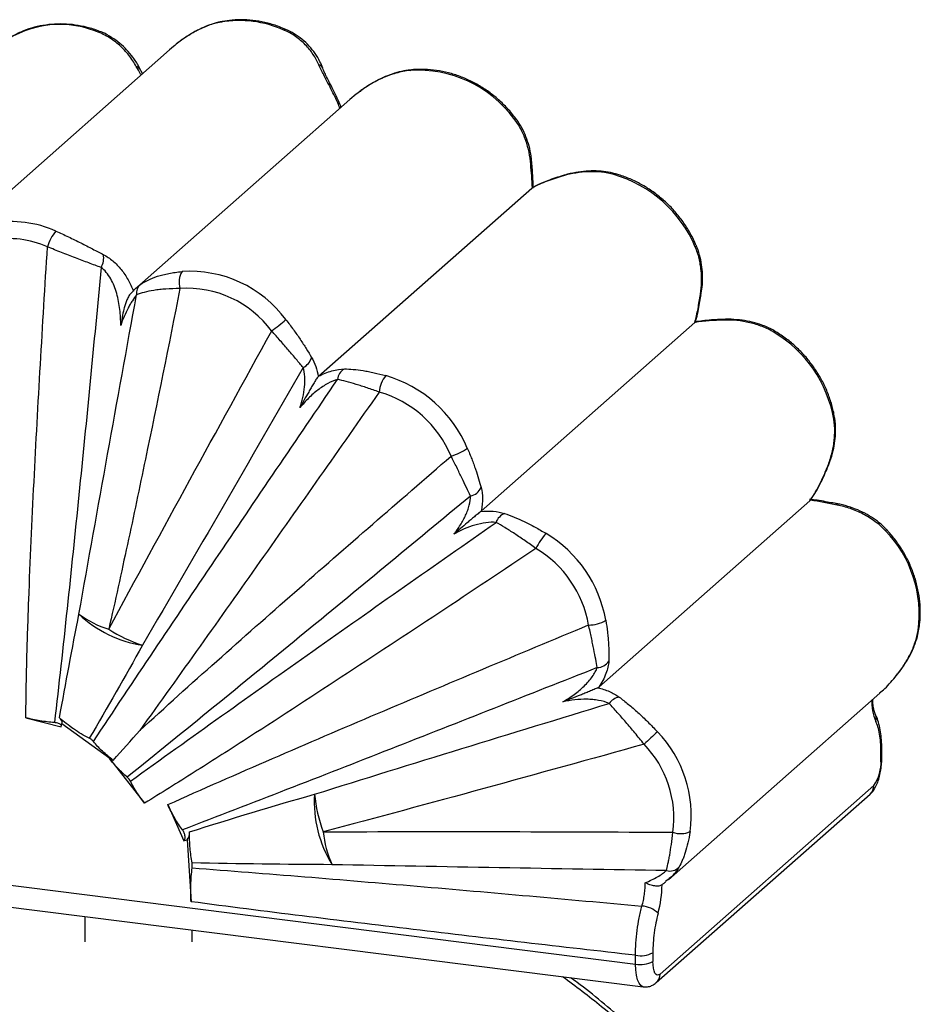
# Paper-space layout '_Dimétrica' of a CAD drawing. Header units: millimetres. Extents: x -215 to 17, y -160 to 98.
# Tile 3 of 3: x -117 to 17, y -48 to 98. Entities that reach past the tile are written whole.
import ezdxf

# ---------------------------------------------------------------- set-up
doc = ezdxf.new("R2010")
doc.units = ezdxf.units.MM

psp = doc.layouts.new('_Dimétrica')

# ---------------------------------------------------------------- linework, layer by layer
at = {"color": 7, "linetype": 'Continuous', "lineweight": 25}
for p, q in [((-94.3, 93.88), (-126.07, 65.87)), ((-93.73, 94.37), (-94.3, 93.88)), ((-67.47, 86.48), (-99.19, 58.51)), ((-66.53, 87.26), (-67.46, 86.48)), ((-72.14, 45.28), (-40.37, 73.3)), ((-47.93, 25.21), (-16.12, 53.27)), ((-30.42, -0.98), (0.99, 26.72)), ((1.05, 26.82), (1.44, 27.38)), ((13.88, 0.76), (13.98, 0.87)), ((13.9, 0.78), (13.89, 0.75)), ((-20.07, -29.66), (11.41, -1.9)), ((-115.7, -5.55), (-110.45, -6.89)), ((-110.45, -6.89), (-110.37, -6.42)), ((-110.37, -6.42), (-103.19, -11.54)), ((-103.27, -11.61), (-103.19, -11.54)), ((-103.27, -11.61), (-98.03, -18.27)), ((11.57, -11.88), (11.57, -10.58)), ((11.7, -11.64), (11.7, -10.35)), ((-21.31, -43.7), (10.51, -15.64)), ((-21.86, -44.97), (9.96, -16.91)), ((-94.57, -18.48), (-92.21, -23.86)), ((-208.29, -19.1), (-24.95, -42.2)), ((-205.33, -22.73), (-23.8, -45.6)), ((-91.71, -23.72), (-91.11, -32.93)), ((-20.1, -29.62), (-20.47, -29.93)), ((-106.94, -35.13), (-106.94, -38.92)), ((-90.94, -38.92), (-90.94, -37.14)), ((-24.95, -42.2), (-24.95, -40.9)), ((-22.37, -40.52), (-22.37, -41.81))]:
    psp.add_line(p, q, dxfattribs=at)
at = {"color": 8, "linetype": 'Continuous', "lineweight": 25, "flags": 128}
for points in [[(-105.43, 96.7), (-105.3, 96.79), (-105.19, 96.8), (-105.17, 96.8)], [(-86.66, 98), (-86.51, 98.08), (-86.47, 98.09)], [(-58.51, 90.8), (-58.37, 90.88), (-58.3, 90.9)], [(-35.69, 75.12), (-35.72, 75.15), (-35.73, 75.16)], [(-16.05, 64.51), (-15.94, 64.62), (-15.9, 64.7), (-15.91, 64.73)], [(-11.81, 53.64), (-11.84, 53.71), (-11.87, 53.74), (-11.89, 53.75)], [(3.48, 31.47), (3.51, 31.41), (3.5, 31.37)], [(17.1, 7.44), (17.2, 7.57), (17.23, 7.65)], [(11.57, -10.58), (11.67, -10.46), (11.7, -10.35)], [(11.57, -11.88), (11.67, -11.75), (11.7, -11.64)], [(-23.8, -45.6), (-23.86, -45.59), (-24.16, -45.42), (-24.43, -45.07), (-24.65, -44.55), (-24.81, -43.88), (-24.91, -43.09), (-24.95, -42.2)]]:
    psp.add_lwpolyline(points, dxfattribs=at)
at = {"color": 7, "linetype": 'Continuous', "lineweight": 25, "flags": 128}
for points in [[(-77.28, 96.82), (-77.15, 96.91), (-77.05, 96.92), (-77.03, 96.92)], [(-4.33, 51.81), (-4.2, 51.9), (-4.12, 51.93), (-4.09, 51.92)], [(-110.37, -6.42), (-110.31, -6.35), (-110.29, -6.25), (-110.31, -6.13), (-110.36, -6), (-110.44, -5.86), (-110.56, -5.72), (-110.7, -5.58)], [(-92.21, -23.86), (-92.1, -23.83), (-91.71, -23.72)], [(-21.31, -43.7), (-21.52, -43.83), (-21.71, -43.85), (-21.9, -43.75), (-22.06, -43.54), (-22.19, -43.22), (-22.29, -42.82), (-22.35, -42.34), (-22.37, -41.81)]]:
    psp.add_lwpolyline(points, dxfattribs=at)
at = {"color": 7, "linetype": 'Continuous', "lineweight": 25}
for centre, radius, start, end in [((-83.9, 82.09), 16.14, 65.7974, 99.8525), ((-57.32, 73.09), 17.75, 36.4593, 93.8428), ((-33.44, 57.2), 18.86, 22.8086, 73.8457), ((-117.84, 52.16), 16.14, 65.7974, 99.8525), ((-106.41, 62.8), 6.31, 139.6748, 164.0961), ((-118.32, 51.54), 14.24, 65.7974, 99.8525), ((-106.9, 62.91), 2.79, 329.3517, 9.8742), ((-89.82, 59.27), 3.08, 148.7644, 197.3269), ((-91.29, 43.1), 17.81, 36.5623, 93.7399), ((-97.49, 57.63), 1.74, 130.4211, 187.3638), ((-91.73, 42.69), 15.69, 36.5229, 93.7792), ((-102.85, 84.38), 40.12, 306.2711, 310.136), ((-14.05, 35.62), 18.89, 9.9867, 59.0126), ((-75.55, 48.82), 2.5, 296.6704, 342.7522), ((-67.35, 44.62), 1.98, 118.4907, 174.804), ((-58.29, 42.42), 4.85, 142.2967, 173.9508), ((-67.38, 27.26), 18.86, 22.8086, 73.8457), ((-67.74, 26.94), 16.65, 22.8086, 73.8457), ((4.42, 39.12), 0.259, 299.9518, 3.9934), ((-54.85, 41.45), 8.42, 286.9146, 305.2684), ((-49.97, 29.66), 2.25, 281.6889, 334.8188), ((-43.65, 22.81), 2.19, 111.1268, 160.8558), ((-0.59, 9.88), 17.86, 352.1491, 44.0544), ((-31.74, 15.84), 8.89, 137.2206, 154.6146), ((-47.99, 5.69), 18.89, 9.9867, 59.0126), ((-48.35, 5.37), 16.66, 9.9867, 59.0126), ((-98.33, 22.94), 16.13, 234.0216, 251.7799), ((-95.69, 22.61), 17.56, 226.4142, 261.3117), ((-31.96, 13.25), 5, 270.1456, 300.8666), ((-91.74, 25.73), 21.52, 237.3074, 252.1426), ((-30.66, 3.97), 2.04, 270.2948, 327.838), ((-26.94, -4.86), 2.42, 100.4839, 143.7673), ((17.99, -3.1), 7.78, 178.2109, 202.5265), ((36.68, -72.48), 87.25, 131.995, 133.7724), ((-34.53, -20.06), 17.86, 352.1491, 44.0544), ((-35.01, -20.44), 15.76, 352.1491, 44.0544), ((5.68, -12.25), 5.91, 324.9309, 3.5931), ((-55.18, -18.13), 17.59, 176.0694, 211.8581), ((-50.29, -14.75), 22.55, 185.5288, 200.1635), ((-92.79, -22.72), 1.47, 317.3008, 7.3153), ((-55.97, -20.94), 15.56, 185.8626, 204.5989), ((-18.23, -19.53), 3.27, 249.1262, 295.0743), ((-19.85, -26.47), 1.9, 253.9379, 317.2837), ((-38.77, -30.11), 17.76, 345.1643, 359.0845), ((-24.21, -37.26), 3.69, 44.9277, 86.6735), ((-24.21, -37.03), 3.94, 259.2261, 297.8883), ((-24.21, -38.33), 3.94, 259.2261, 297.8883)]:
    psp.add_arc(centre, radius, start, end, dxfattribs=at)
at = {"color": 8, "linetype": 'Continuous', "lineweight": 25}
for centre, radius, start, end in [((-110.64, 83.06), 14.6, 69.0699, 130.1729), ((-99.35, 90.65), 0.738, 29.9572, 83.2968), ((-72.33, 90.78), 0.898, 22.5687, 75.3376), ((-43.33, 84.08), 0.526, 302.5722, 328.6666), ((-40.62, 76.58), 0.278, 13.5093, 76.6697), ((-27.98, 75.16), 0.263, 79.3021, 142.3222), ((-15.36, 57.34), 0.163, 4.7033, 67.8302), ((4.77, 26.09), 0.27, 5.8994, 68.2351), ((13.02, 21.54), 1.08, 123.1857, 135.713), ((9.33, -5.62), 1.54, 342.5612, 25.9236), ((8.84, -15.67), 1.67, 312.158, 0.9777), ((-22.96, -43.74), 1.65, 311.8903, 1.2131)]:
    psp.add_arc(centre, radius, start, end, dxfattribs=at)
at = {"color": 7, "linetype": 'Continuous', "lineweight": 25}
for points, knots in [([(-77.03, 96.92), (-77.34, 97.05), (-78.22, 97.41), (-79.7, 97.87), (-81.47, 98.22), (-83.25, 98.37), (-84.92, 98.33), (-85.98, 98.17), (-86.47, 98.09)], [0, 0, 0, 0, 0.102235, 0.287594, 0.472915, 0.65797, 0.842675, 1, 1, 1, 1]), ([(-105.17, 96.8), (-105.49, 96.9), (-106.39, 97.19), (-107.89, 97.53), (-109.67, 97.73), (-111.43, 97.73), (-113.17, 97.53), (-114.85, 97.14), (-116.45, 96.55), (-117.96, 95.78), (-119.16, 95), (-119.8, 94.43), (-120.02, 94.22)], [0, 0, 0, 0, 0.061182, 0.171901, 0.282569, 0.393041, 0.503268, 0.613215, 0.722866, 0.832232, 0.941353, 1, 1, 1, 1]), ([(-98.73, 91.01), (-98.78, 91.14), (-99.06, 91.75), (-99.71, 92.72), (-100.66, 93.87), (-101.71, 94.88), (-102.91, 95.74), (-104.08, 96.4), (-104.87, 96.67), (-105.18, 96.78)], [0, 0, 0, 0, 0.048232, 0.238362, 0.403817, 0.561246, 0.731234, 0.894708, 1, 1, 1, 1]), ([(-86.48, 98.07), (-86.66, 98.04), (-87.27, 97.95), (-88.31, 97.61), (-89.6, 97.09), (-90.87, 96.42), (-92.12, 95.61), (-93.08, 94.91), (-93.59, 94.48), (-93.73, 94.36)], [0, 0, 0, 0, 0.072359, 0.236373, 0.403279, 0.576369, 0.75282, 0.934111, 1, 1, 1, 1]), ([(-86.66, 98), (-86.97, 97.94), (-87.28, 97.87), (-87.9, 97.7), (-88.22, 97.6), (-89.14, 97.26), (-89.75, 96.98), (-90.66, 96.51), (-90.95, 96.34), (-91.54, 95.98), (-91.82, 95.8), (-92.67, 95.22), (-93.21, 94.8), (-93.73, 94.37)], [0, 0, 0, 0, 0.125, 0.125, 0.25, 0.25, 0.5, 0.5, 0.625, 0.625, 0.75, 0.75, 1, 1, 1, 1]), ([(-72.1, 91.65), (-72.33, 92.18), (-72.61, 92.7), (-73.28, 93.7), (-73.67, 94.18), (-74.54, 95.07), (-75.03, 95.49), (-76.09, 96.23), (-76.66, 96.55), (-77.28, 96.82)], [0, 0, 0, 0, 0.25, 0.25, 0.5, 0.5, 0.75, 0.75, 1, 1, 1, 1]), ([(-71.52, 91.13), (-71.65, 91.46), (-71.94, 92.21), (-72.62, 93.33), (-73.51, 94.45), (-74.55, 95.44), (-75.72, 96.25), (-76.56, 96.74), (-77.02, 96.91), (-77.03, 96.92)], [0, 0, 0, 0, 0.136357, 0.315457, 0.491829, 0.665098, 0.831354, 0.995345, 1, 1, 1, 1]), ([(-99.26, 91.38), (-99.58, 91.97), (-99.96, 92.53), (-100.79, 93.59), (-101.26, 94.09), (-102.03, 94.78), (-102.31, 95), (-102.87, 95.42), (-103.17, 95.61), (-104.08, 96.15), (-104.73, 96.46), (-105.43, 96.7)], [0, 0, 0, 0, 0.25, 0.25, 0.5, 0.5, 0.625, 0.625, 0.75, 0.75, 1, 1, 1, 1]), ([(-98.34, 90.33), (-98.45, 90.53), (-98.59, 90.77), (-98.69, 90.98), (-98.7, 91.01)], [0, 0, 0, 0, 0.8262982, 1, 1, 1, 1]), ([(-68.92, 85.11), (-69.15, 85.69), (-69.4, 86.25), (-69.95, 87.39), (-70.23, 87.95), (-70.66, 88.78), (-70.8, 89.05), (-71.09, 89.59), (-71.23, 89.86), (-71.64, 90.66), (-71.89, 91.16), (-72.1, 91.65)], [0, 0, 0, 0, 0.25, 0.25, 0.5, 0.5, 0.625, 0.625, 0.75, 0.75, 1, 1, 1, 1]), ([(-68.76, 85.24), (-68.81, 85.39), (-69.04, 85.99), (-69.5, 86.98), (-70.07, 88.15), (-70.59, 89.16), (-71.02, 90.02), (-71.33, 90.68), (-71.45, 91.01), (-71.5, 91.13)], [0, 0, 0, 0, 0.07356, 0.287069, 0.477659, 0.646109, 0.793054, 0.923003, 1, 1, 1, 1]), ([(-58.3, 90.88), (-58.47, 90.87), (-59.07, 90.83), (-60.15, 90.59), (-61.52, 90.17), (-62.92, 89.58), (-64.31, 88.82), (-65.43, 88.11), (-66.05, 87.62), (-66.24, 87.47)], [0, 0, 0, 0, 0.059514, 0.218001, 0.382435, 0.554604, 0.732502, 0.920132, 1, 1, 1, 1]), ([(-42.88, 83.81), (-43.1, 84.08), (-43.7, 84.83), (-44.8, 85.99), (-46.22, 87.22), (-47.75, 88.29), (-49.37, 89.2), (-51.06, 89.93), (-52.8, 90.48), (-54.57, 90.83), (-56.31, 90.99), (-57.56, 90.96), (-58.2, 90.91), (-58.3, 90.9)], [0, 0, 0, 0, 0.056876, 0.160432, 0.264053, 0.36769, 0.471323, 0.574926, 0.678468, 0.781907, 0.885199, 0.982464, 1, 1, 1, 1]), ([(-58.51, 90.8), (-58.86, 90.77), (-59.22, 90.72), (-59.92, 90.58), (-60.27, 90.5), (-60.97, 90.3), (-61.32, 90.18), (-62.01, 89.93), (-62.36, 89.78), (-63.39, 89.32), (-64.04, 88.96), (-65.32, 88.17), (-65.94, 87.73), (-66.53, 87.26)], [0, 0, 0, 0, 0.125, 0.125, 0.25, 0.25, 0.375, 0.375, 0.5, 0.5, 0.75, 0.75, 1, 1, 1, 1]), ([(-40.55, 76.85), (-40.6, 77.45), (-40.68, 78.05), (-40.93, 79.23), (-41.09, 79.82), (-41.4, 80.69), (-41.52, 80.98), (-41.77, 81.54), (-41.9, 81.82), (-42.34, 82.63), (-42.67, 83.15), (-43.05, 83.64)], [0, 0, 0, 0, 0.25, 0.25, 0.5, 0.5, 0.625, 0.625, 0.75, 0.75, 1, 1, 1, 1]), ([(-40.37, 76.64), (-40.39, 76.98), (-40.43, 77.82), (-40.68, 79.15), (-41.1, 80.58), (-41.69, 81.95), (-42.29, 83.03), (-42.76, 83.61), (-42.9, 83.79)], [0, 0, 0, 0, 0.133201, 0.334325, 0.526629, 0.712204, 0.911106, 1, 1, 1, 1]), ([(-40.31, 73.34), (-40.33, 73.93), (-40.37, 74.52), (-40.45, 75.68), (-40.5, 76.27), (-40.55, 76.85)], [0, 0, 0, 0, 0.5, 0.5, 1, 1, 1, 1]), ([(-40.18, 73.27), (-40.18, 73.4), (-40.18, 73.95), (-40.24, 74.9), (-40.3, 75.9), (-40.33, 76.45), (-40.34, 76.64)], [0, 0, 0, 0, 0.117632, 0.496647, 0.830802, 1, 1, 1, 1]), ([(-35.69, 75.12), (-36.53, 74.88), (-37.34, 74.62), (-38.52, 74.17), (-38.91, 74.01), (-39.65, 73.67), (-40.02, 73.49), (-40.37, 73.3)], [0, 0, 0, 0, 0.5, 0.5, 0.75, 0.75, 1, 1, 1, 1]), ([(-35.73, 75.16), (-35.92, 75.1), (-36.49, 74.93), (-37.5, 74.6), (-38.75, 74.11), (-39.71, 73.69), (-40.2, 73.39), (-40.29, 73.34)], [0, 0, 0, 0, 0.116256, 0.358005, 0.631009, 0.933017, 1, 1, 1, 1]), ([(-27.93, 75.41), (-27.96, 75.42), (-28.42, 75.57), (-29.38, 75.73), (-30.82, 75.87), (-32.33, 75.83), (-33.89, 75.62), (-35.03, 75.38), (-35.64, 75.18), (-35.73, 75.15)], [0, 0, 0, 0, 0.01107, 0.188431, 0.371635, 0.560377, 0.757785, 0.965397, 1, 1, 1, 1]), ([(-28.19, 75.32), (-28.79, 75.48), (-29.4, 75.6), (-30.65, 75.73), (-31.29, 75.75), (-33.2, 75.68), (-34.45, 75.47), (-35.69, 75.12)], [0, 0, 0, 0, 0.25, 0.25, 0.5, 0.5, 1, 1, 1, 1]), ([(-15.91, 64.73), (-16.05, 65.04), (-16.43, 65.92), (-17.21, 67.3), (-18.27, 68.85), (-19.49, 70.28), (-20.84, 71.58), (-22.31, 72.75), (-23.88, 73.75), (-25.53, 74.59), (-26.89, 75.11), (-27.7, 75.35), (-27.93, 75.41)], [0, 0, 0, 0, 0.061518, 0.173219, 0.285004, 0.396859, 0.508764, 0.620699, 0.732642, 0.84457, 0.956452, 1, 1, 1, 1]), ([(-111.22, 66.88), (-110.91, 66.75), (-110.6, 66.61), (-109.98, 66.33), (-109.67, 66.18), (-108.74, 65.74), (-108.13, 65.44), (-107.23, 64.99), (-106.93, 64.83), (-106.34, 64.53), (-106.06, 64.38), (-105.21, 63.94), (-104.67, 63.65), (-104.15, 63.38)], [0, 0, 0, 0, 0.125, 0.125, 0.25, 0.25, 0.5, 0.5, 0.625, 0.625, 0.75, 0.75, 1, 1, 1, 1]), ([(-115.7, -5.55), (-115.68, -2.62), (-115.62, 0.32), (-115.47, 6.18), (-115.37, 9.1), (-115.05, 17.88), (-114.78, 23.72), (-114.19, 35.39), (-113.87, 41.22), (-113.2, 52.88), (-112.85, 58.7), (-112.48, 64.53)], [0, 0, 0, 0, 0.125, 0.125, 0.25, 0.25, 0.5, 0.5, 0.75, 0.75, 1, 1, 1, 1]), ([(-104.5, 61.48), (-105.09, 61.69), (-105.71, 61.91), (-106.66, 62.27), (-106.99, 62.4), (-107.65, 62.65), (-107.99, 62.79), (-109.02, 63.18), (-109.7, 63.45), (-110.75, 63.86), (-111.1, 63.99), (-111.79, 64.26), (-112.14, 64.4), (-112.48, 64.53)], [0, 0, 0, 0, 0.25, 0.25, 0.375, 0.375, 0.5, 0.5, 0.75, 0.75, 0.875, 0.875, 1, 1, 1, 1]), ([(-15.3, 57.49), (-15.21, 58.08), (-15.15, 58.67), (-15.11, 59.86), (-15.13, 60.45), (-15.22, 61.35), (-15.26, 61.65), (-15.36, 62.24), (-15.42, 62.53), (-15.63, 63.4), (-15.81, 63.96), (-16.05, 64.51)], [0, 0, 0, 0, 0.25, 0.25, 0.5, 0.5, 0.625, 0.625, 0.75, 0.75, 1, 1, 1, 1]), ([(-15.22, 57.36), (-15.15, 57.75), (-15, 58.65), (-14.96, 60.05), (-15.04, 61.53), (-15.31, 62.98), (-15.61, 64.05), (-15.87, 64.61), (-15.92, 64.72)], [0, 0, 0, 0, 0.161482, 0.36527, 0.559913, 0.749125, 0.951813, 1, 1, 1, 1]), ([(-104.15, 63.38), (-103.67, 63.14), (-103.2, 62.82), (-102.53, 62.26), (-102.31, 62.05), (-101.9, 61.63), (-101.7, 61.4), (-101.13, 60.7), (-100.79, 60.19), (-100.18, 59.11), (-99.91, 58.55), (-99.69, 57.97)], [0, 0, 0, 0, 0.25, 0.25, 0.375, 0.375, 0.5, 0.5, 0.75, 0.75, 1, 1, 1, 1]), ([(-104.5, 61.48), (-105.57, 50.2), (-106.66, 38.92), (-108.38, 21.98), (-108.96, 16.33), (-110.17, 5.03), (-110.79, -0.62), (-111.44, -6.27)], [0, 0, 0, 0, 0.5, 0.5, 0.75, 0.75, 1, 1, 1, 1]), ([(-101.58, 52.83), (-101.58, 53.63), (-101.62, 54.43), (-101.8, 56.04), (-101.95, 56.83), (-102.28, 57.98), (-102.41, 58.37), (-102.71, 59.1), (-102.88, 59.46), (-103.27, 60.14), (-103.49, 60.46), (-103.97, 61.03), (-104.22, 61.28), (-104.5, 61.48)], [0, 0, 0, 0, 0.25, 0.25, 0.5, 0.5, 0.625, 0.625, 0.75, 0.75, 0.875, 0.875, 1, 1, 1, 1]), ([(-98.62, 58.96), (-98.3, 59.19), (-97.93, 59.41), (-97.09, 59.81), (-96.62, 60), (-95.85, 60.25), (-95.57, 60.33), (-95.01, 60.47), (-94.71, 60.53), (-93.8, 60.71), (-93.15, 60.8), (-92.45, 60.87)], [0, 0, 0, 0, 0.25, 0.25, 0.5, 0.5, 0.625, 0.625, 0.75, 0.75, 1, 1, 1, 1]), ([(-100.08, 57.61), (-99.82, 57.9), (-99.57, 58.16), (-99.08, 58.61), (-98.84, 58.81), (-98.62, 58.96)], [0, 0, 0, 0, 0.5, 0.5, 1, 1, 1, 1]), ([(-107.8, 9.89), (-106.39, 17.83), (-104.96, 25.76), (-102.1, 41.6), (-100.66, 49.51), (-99.22, 57.41)], [0, 0, 0, 0, 0.5, 0.5, 1, 1, 1, 1]), ([(-92.76, 58.35), (-94.44, 49.87), (-96.15, 41.39), (-98.78, 28.7), (-99.67, 24.48), (-101.49, 16.04), (-102.41, 11.83), (-103.37, 7.62)], [0, 0, 0, 0, 0.5, 0.5, 0.75, 0.75, 1, 1, 1, 1]), ([(-100.08, 57.61), (-100.14, 57.54), (-100.2, 57.47), (-100.32, 57.3), (-100.38, 57.21), (-100.53, 56.93), (-100.63, 56.73), (-100.79, 56.32), (-100.86, 56.12), (-100.99, 55.7), (-101.04, 55.5), (-101.2, 54.87), (-101.29, 54.46), (-101.45, 53.64), (-101.52, 53.23), (-101.58, 52.83)], [0, 0, 0, 0, 0.0625, 0.0625, 0.125, 0.125, 0.25, 0.25, 0.375, 0.375, 0.5, 0.5, 0.75, 0.75, 1, 1, 1, 1]), ([(-99.22, 57.41), (-99.42, 57.16), (-99.63, 56.86), (-99.95, 56.36), (-100.06, 56.18), (-100.28, 55.81), (-100.38, 55.61), (-100.69, 55.02), (-100.89, 54.6), (-101.26, 53.74), (-101.43, 53.29), (-101.58, 52.83)], [0, 0, 0, 0, 0.25, 0.25, 0.375, 0.375, 0.5, 0.5, 0.75, 0.75, 1, 1, 1, 1]), ([(-92.76, 58.35), (-93.51, 58.34), (-94.2, 58.31), (-95.17, 58.24), (-95.48, 58.21), (-96.08, 58.15), (-96.37, 58.11), (-97.19, 57.99), (-97.67, 57.89), (-98.53, 57.66), (-98.91, 57.54), (-99.22, 57.41)], [0, 0, 0, 0, 0.25, 0.25, 0.375, 0.375, 0.5, 0.5, 0.75, 0.75, 1, 1, 1, 1]), ([(-16.12, 53.27), (-16.03, 53.61), (-15.94, 53.95), (-15.79, 54.64), (-15.72, 55), (-15.52, 56.06), (-15.41, 56.77), (-15.3, 57.49)], [0, 0, 0, 0, 0.25, 0.25, 0.5, 0.5, 1, 1, 1, 1]), ([(-16.02, 53.38), (-16, 53.45), (-15.85, 53.94), (-15.65, 54.87), (-15.42, 56.08), (-15.28, 56.91), (-15.21, 57.3), (-15.2, 57.35)], [0, 0, 0, 0, 0.060339, 0.394083, 0.69721, 0.96503, 1, 1, 1, 1]), ([(-76.99, 53.7), (-76.61, 53.21), (-76.24, 52.72), (-75.71, 51.99), (-75.54, 51.75), (-75.2, 51.27), (-75.03, 51.02), (-74.55, 50.31), (-74.25, 49.85), (-73.68, 48.95), (-73.42, 48.51), (-73.17, 48.08)], [0, 0, 0, 0, 0.25, 0.25, 0.375, 0.375, 0.5, 0.5, 0.75, 0.75, 1, 1, 1, 1]), ([(-11.81, 53.64), (-12.54, 53.62), (-13.26, 53.6), (-14.69, 53.49), (-15.39, 53.42), (-16.08, 53.31)], [0, 0, 0, 0, 0.5, 0.5, 1, 1, 1, 1]), ([(-16.08, 53.31), (-16.05, 53.34), (-16, 53.39), (-16.02, 53.38), (-16.03, 53.37)], [0, 0, 0, 0, 0.671138, 1, 1, 1, 1]), ([(-11.89, 53.75), (-12.07, 53.74), (-12.65, 53.72), (-13.69, 53.66), (-14.9, 53.56), (-15.68, 53.43), (-16.03, 53.37)], [0, 0, 0, 0, 0.129798, 0.414642, 0.739891, 1, 1, 1, 1]), ([(-4.1, 51.92), (-4.13, 51.94), (-4.56, 52.23), (-5.48, 52.65), (-6.85, 53.17), (-8.34, 53.53), (-9.92, 53.73), (-11.12, 53.79), (-11.78, 53.75), (-11.89, 53.74)], [0, 0, 0, 0, 0.016341, 0.191774, 0.372564, 0.558731, 0.754828, 0.961085, 1, 1, 1, 1]), ([(-4.33, 51.81), (-4.88, 52.15), (-5.47, 52.44), (-6.68, 52.91), (-7.31, 53.11), (-9.21, 53.55), (-10.5, 53.67), (-11.81, 53.64)], [0, 0, 0, 0, 0.25, 0.25, 0.5, 0.5, 1, 1, 1, 1]), ([(-103.37, 7.62), (-99.36, 15.05), (-95.33, 22.45), (-87.24, 37.25), (-83.18, 44.65), (-79.11, 52.03)], [0, 0, 0, 0, 0.5, 0.5, 1, 1, 1, 1]), ([(-74.43, 46.59), (-74.76, 46.99), (-75.1, 47.39), (-75.82, 48.24), (-76.2, 48.69), (-76.8, 49.38), (-77, 49.61), (-77.41, 50.09), (-77.62, 50.33), (-78.25, 51.05), (-78.68, 51.53), (-79.11, 52.03)], [0, 0, 0, 0, 0.25, 0.25, 0.5, 0.5, 0.625, 0.625, 0.75, 0.75, 1, 1, 1, 1]), ([(4.68, 39.14), (4.62, 39.47), (4.45, 40.39), (4.02, 41.9), (3.34, 43.62), (2.49, 45.27), (1.46, 46.84), (0.29, 48.31), (-1.02, 49.65), (-2.48, 50.88), (-3.55, 51.57), (-4.09, 51.92)], [0, 0, 0, 0, 0.064194, 0.180138, 0.296203, 0.4124, 0.528699, 0.645076, 0.761511, 0.877982, 1, 1, 1, 1]), ([(-73.17, 48.08), (-72.93, 47.67), (-72.72, 47.22), (-72.4, 46.26), (-72.28, 45.76), (-72.19, 45.23)], [0, 0, 0, 0, 0.5, 0.5, 1, 1, 1, 1]), ([(-74.9, 40.61), (-74.73, 41.11), (-74.58, 41.62), (-74.35, 42.65), (-74.26, 43.17), (-74.16, 44.2), (-74.15, 44.71), (-74.21, 45.7), (-74.29, 46.17), (-74.43, 46.59)], [0, 0, 0, 0, 0.25, 0.25, 0.5, 0.5, 0.75, 0.75, 1, 1, 1, 1]), ([(-72.14, 45.28), (-71.81, 45.46), (-71.48, 45.61), (-70.81, 45.88), (-70.48, 45.99), (-69.49, 46.27), (-68.86, 46.36), (-68.29, 46.37)], [0, 0, 0, 0, 0.25, 0.25, 0.5, 0.5, 1, 1, 1, 1]), ([(-68.29, 46.37), (-67.45, 46.37), (-66.52, 46.29), (-65.23, 46.09), (-64.96, 46.04), (-64.42, 45.94), (-64.14, 45.88), (-63.3, 45.69), (-62.73, 45.55), (-62.13, 45.38)], [0, 0, 0, 0, 0.5, 0.5, 0.625, 0.625, 0.75, 0.75, 1, 1, 1, 1]), ([(-105.65, -9.07), (-99.63, -0.04), (-93.58, 8.96), (-81.47, 26.91), (-75.39, 35.86), (-69.32, 44.8)], [0, 0, 0, 0, 0.5, 0.5, 1, 1, 1, 1]), ([(-72.19, 45.23), (-72.28, 45.13), (-72.39, 44.97), (-72.64, 44.59), (-72.76, 44.38), (-73.01, 43.97), (-73.13, 43.76), (-73.37, 43.35), (-73.49, 43.14), (-73.83, 42.54), (-74.05, 42.15), (-74.48, 41.37), (-74.69, 40.99), (-74.9, 40.61)], [0, 0, 0, 0, 0.125, 0.125, 0.25, 0.25, 0.375, 0.375, 0.5, 0.5, 0.75, 0.75, 1, 1, 1, 1]), ([(-69.32, 44.8), (-69.77, 44.68), (-70.26, 44.47), (-71, 44.07), (-71.25, 43.92), (-71.75, 43.59), (-71.99, 43.42), (-72.72, 42.87), (-73.18, 42.46), (-74.08, 41.57), (-74.5, 41.1), (-74.9, 40.61)], [0, 0, 0, 0, 0.25, 0.25, 0.375, 0.375, 0.5, 0.5, 0.75, 0.75, 1, 1, 1, 1]), ([(-63.11, 42.93), (-63.73, 43.15), (-64.32, 43.36), (-65.18, 43.65), (-65.46, 43.74), (-66.01, 43.92), (-66.28, 44), (-67.06, 44.24), (-67.55, 44.38), (-68.48, 44.62), (-68.92, 44.72), (-69.32, 44.8)], [0, 0, 0, 0, 0.25, 0.25, 0.375, 0.375, 0.5, 0.5, 0.75, 0.75, 1, 1, 1, 1]), ([(-63.11, 42.93), (-69.01, 34.51), (-74.93, 26.09), (-86.79, 9.29), (-92.75, 0.91), (-98.75, -7.44)], [0, 0, 0, 0, 0.5, 0.5, 1, 1, 1, 1]), ([(3.48, 31.47), (3.73, 32.06), (3.95, 32.66), (4.3, 33.88), (4.45, 34.5), (4.59, 35.45), (4.63, 35.77), (4.68, 36.4), (4.69, 36.72), (4.7, 37.66), (4.65, 38.28), (4.55, 38.9)], [0, 0, 0, 0, 0.25, 0.25, 0.5, 0.5, 0.625, 0.625, 0.75, 0.75, 1, 1, 1, 1]), ([(3.49, 31.38), (3.67, 31.78), (4.06, 32.7), (4.47, 34.14), (4.75, 35.64), (4.85, 37.11), (4.82, 38.28), (4.7, 38.95), (4.66, 39.13)], [0, 0, 0, 0, 0.165104, 0.376553, 0.559126, 0.736873, 0.927393, 1, 1, 1, 1]), ([(-49.99, 34.58), (-49.76, 34.03), (-49.54, 33.49), (-49.23, 32.71), (-49.14, 32.45), (-48.95, 31.93), (-48.86, 31.68), (-48.6, 30.94), (-48.45, 30.46), (-48.17, 29.55), (-48.05, 29.12), (-47.94, 28.71)], [0, 0, 0, 0, 0.25, 0.25, 0.375, 0.375, 0.5, 0.5, 0.75, 0.75, 1, 1, 1, 1]), ([(-98.75, -7.44), (-94.95, -3.97), (-91.12, -0.53), (-83.43, 6.32), (-79.57, 9.72), (-67.96, 19.91), (-60.19, 26.66), (-52.4, 33.39)], [0, 0, 0, 0, 0.25, 0.25, 0.5, 0.5, 1, 1, 1, 1]), ([(-49.52, 27.46), (-49.71, 27.86), (-49.91, 28.28), (-50.34, 29.18), (-50.56, 29.66), (-50.93, 30.41), (-51.05, 30.67), (-51.31, 31.19), (-51.44, 31.46), (-51.84, 32.27), (-52.12, 32.82), (-52.4, 33.39)], [0, 0, 0, 0, 0.25, 0.25, 0.5, 0.5, 0.625, 0.625, 0.75, 0.75, 1, 1, 1, 1]), ([(0.99, 26.72), (1.48, 27.41), (1.92, 28.16), (2.75, 29.78), (3.12, 30.61), (3.48, 31.47)], [0, 0, 0, 0, 0.5, 0.5, 1, 1, 1, 1]), ([(1.44, 27.38), (1.47, 27.43), (1.76, 27.84), (2.21, 28.66), (2.79, 29.79), (3.21, 30.7), (3.43, 31.21), (3.5, 31.37)], [0, 0, 0, 0, 0.042176, 0.349391, 0.630304, 0.883857, 1, 1, 1, 1]), ([(-47.94, 28.71), (-47.81, 28.2), (-47.74, 27.64), (-47.74, 26.76), (-47.76, 26.45), (-47.82, 25.83), (-47.87, 25.52), (-47.93, 25.21)], [0, 0, 0, 0, 0.5, 0.5, 0.75, 0.75, 1, 1, 1, 1]), ([(-49.52, 27.46), (-57.98, 20.46), (-66.45, 13.46), (-79.21, 2.99), (-83.48, -0.5), (-92.02, -7.46), (-96.31, -10.93), (-100.61, -14.39)], [0, 0, 0, 0, 0.5, 0.5, 0.75, 0.75, 1, 1, 1, 1]), ([(-52, 21.77), (-51.65, 22.21), (-51.32, 22.67), (-50.73, 23.62), (-50.46, 24.1), (-50.13, 24.84), (-50.02, 25.08), (-49.84, 25.58), (-49.77, 25.83), (-49.58, 26.56), (-49.51, 27.03), (-49.52, 27.46)], [0, 0, 0, 0, 0.25, 0.25, 0.5, 0.5, 0.625, 0.625, 0.75, 0.75, 1, 1, 1, 1]), ([(4.87, 26.34), (4.72, 26.37), (4.22, 26.45), (3.28, 26.63), (2.12, 26.83), (1.33, 26.92), (0.96, 26.96)], [0, 0, 0, 0, 0.120786, 0.395018, 0.713595, 1, 1, 1, 1]), ([(5.04, 26.11), (4.38, 26.25), (3.73, 26.38), (2.4, 26.63), (1.74, 26.74), (1.07, 26.82)], [0, 0, 0, 0, 0.5, 0.5, 1, 1, 1, 1]), ([(-47.98, 25.17), (-48.08, 25.1), (-48.23, 24.97), (-48.57, 24.69), (-48.76, 24.53), (-49.12, 24.22), (-49.3, 24.07), (-49.66, 23.77), (-49.83, 23.62), (-50.35, 23.18), (-50.69, 22.89), (-51.35, 22.33), (-51.68, 22.05), (-52, 21.77)], [0, 0, 0, 0, 0.125, 0.125, 0.25, 0.25, 0.375, 0.375, 0.5, 0.5, 0.75, 0.75, 1, 1, 1, 1]), ([(-47.98, 25.17), (-47.35, 25.24), (-46.72, 25.24), (-45.53, 25.14), (-44.96, 25.03), (-44.44, 24.86)], [0, 0, 0, 0, 0.5, 0.5, 1, 1, 1, 1]), ([(12.41, 22.43), (12.31, 22.54), (11.91, 23.01), (11.04, 23.72), (9.84, 24.56), (8.49, 25.26), (7.03, 25.82), (5.81, 26.18), (5.07, 26.29), (4.87, 26.32)], [0, 0, 0, 0, 0.051068, 0.213932, 0.382597, 0.556744, 0.738051, 0.928992, 1, 1, 1, 1]), ([(12.24, 22.3), (11.76, 22.81), (11.24, 23.27), (10.4, 23.89), (10.12, 24.08), (9.52, 24.45), (9.22, 24.62), (8.3, 25.1), (7.67, 25.36), (6.38, 25.8), (5.72, 25.98), (5.04, 26.11)], [0, 0, 0, 0, 0.25, 0.25, 0.375, 0.375, 0.5, 0.5, 0.75, 0.75, 1, 1, 1, 1]), ([(-100.14, -14.99), (-95.62, -11.73), (-91.09, -8.49), (-82.03, -2.03), (-77.5, 1.18), (-63.89, 10.8), (-54.81, 17.18), (-45.72, 23.53)], [0, 0, 0, 0, 0.25, 0.25, 0.5, 0.5, 1, 1, 1, 1]), ([(-45.72, 23.53), (-46.2, 23.58), (-46.71, 23.55), (-47.77, 23.41), (-48.32, 23.29), (-49.4, 22.97), (-49.93, 22.78), (-50.98, 22.32), (-51.5, 22.06), (-52, 21.77)], [0, 0, 0, 0, 0.25, 0.25, 0.5, 0.5, 0.75, 0.75, 1, 1, 1, 1]), ([(-39.77, 19.65), (-40.33, 20.05), (-40.87, 20.42), (-41.66, 20.97), (-41.92, 21.15), (-42.44, 21.5), (-42.69, 21.67), (-43.44, 22.17), (-43.92, 22.47), (-44.85, 23.04), (-45.3, 23.3), (-45.72, 23.53)], [0, 0, 0, 0, 0.25, 0.25, 0.375, 0.375, 0.5, 0.5, 0.75, 0.75, 1, 1, 1, 1]), ([(-44.44, 24.86), (-43.52, 24.55), (-42.54, 24.15), (-41.25, 23.53), (-40.98, 23.39), (-40.45, 23.12), (-40.18, 22.98), (-39.37, 22.53), (-38.82, 22.22), (-38.27, 21.88)], [0, 0, 0, 0, 0.5, 0.5, 0.625, 0.625, 0.75, 0.75, 1, 1, 1, 1]), ([(17.23, 7.65), (17.27, 7.97), (17.4, 8.87), (17.46, 10.38), (17.34, 12.17), (17.02, 13.96), (16.52, 15.72), (15.84, 17.44), (14.97, 19.09), (13.95, 20.66), (13.06, 21.75), (12.53, 22.33), (12.43, 22.45)], [0, 0, 0, 0, 0.063175, 0.176071, 0.289142, 0.402446, 0.515947, 0.629609, 0.743399, 0.857288, 0.971253, 1, 1, 1, 1]), ([(-39.77, 19.65), (-49.41, 13.22), (-59.06, 6.82), (-73.59, -2.7), (-78.45, -5.86), (-85.76, -10.55), (-88.21, -12.11), (-93.11, -15.21), (-95.56, -16.75), (-98.03, -18.27)], [0, 0, 0, 0, 0.5, 0.5, 0.75, 0.75, 0.875, 0.875, 1, 1, 1, 1]), ([(-29.39, 8.96), (-29.29, 8.35), (-29.2, 7.76), (-29.1, 6.92), (-29.07, 6.64), (-29.02, 6.1), (-29, 5.83), (-28.94, 5.06), (-28.92, 4.57), (-28.91, 3.68), (-28.92, 3.26), (-28.93, 2.88)], [0, 0, 0, 0, 0.25, 0.25, 0.375, 0.375, 0.5, 0.5, 0.75, 0.75, 1, 1, 1, 1]), ([(-94.57, -18.48), (-89.4, -16.15), (-84.2, -13.88), (-73.79, -9.37), (-68.58, -7.13), (-52.91, -0.48), (-42.43, 3.9), (-31.94, 8.26)], [0, 0, 0, 0, 0.25, 0.25, 0.5, 0.5, 1, 1, 1, 1]), ([(-30.65, 1.92), (-30.72, 2.3), (-30.8, 2.72), (-30.97, 3.63), (-31.06, 4.13), (-31.22, 4.94), (-31.28, 5.22), (-31.4, 5.79), (-31.46, 6.08), (-31.66, 6.98), (-31.79, 7.6), (-31.94, 8.26)], [0, 0, 0, 0, 0.25, 0.25, 0.5, 0.5, 0.625, 0.625, 0.75, 0.75, 1, 1, 1, 1]), ([(13.9, 0.78), (14.3, 1.28), (14.68, 1.79), (15.37, 2.86), (15.68, 3.41), (16.1, 4.26), (16.23, 4.54), (16.47, 5.12), (16.57, 5.4), (16.86, 6.27), (17.01, 6.85), (17.1, 7.44)], [0, 0, 0, 0, 0.25, 0.25, 0.5, 0.5, 0.625, 0.625, 0.75, 0.75, 1, 1, 1, 1]), ([(13.98, 0.87), (14.05, 0.96), (14.47, 1.46), (15.16, 2.46), (15.95, 3.8), (16.57, 5.18), (17, 6.45), (17.15, 7.29), (17.22, 7.65)], [0, 0, 0, 0, 0.046394, 0.258067, 0.469246, 0.653159, 0.850278, 1, 1, 1, 1]), ([(-30.65, 1.92), (-40.9, -2.13), (-51.16, -6.18), (-71.73, -14.25), (-82.03, -18.26), (-92.39, -22.23)], [0, 0, 0, 0, 0.5, 0.5, 1, 1, 1, 1]), ([(-35.79, -3.18), (-35.2, -2.85), (-34.64, -2.48), (-33.83, -1.89), (-33.57, -1.69), (-33.07, -1.27), (-32.83, -1.05), (-32.14, -0.38), (-31.73, 0.09), (-31.22, 0.8), (-31.07, 1.04), (-30.82, 1.5), (-30.72, 1.72), (-30.65, 1.92)], [0, 0, 0, 0, 0.25, 0.25, 0.375, 0.375, 0.5, 0.5, 0.75, 0.75, 0.875, 0.875, 1, 1, 1, 1]), ([(-28.93, 2.88), (-28.95, 2.33), (-29.1, 1.69), (-29.61, 0.35), (-29.97, -0.32), (-30.42, -0.98)], [0, 0, 0, 0, 0.5, 0.5, 1, 1, 1, 1]), ([(11.38, -1.86), (11.64, -1.65), (12.22, -1.17), (13.05, -0.25), (13.62, 0.43), (13.9, 0.78)], [0, 0, 0, 0, 0.2875875, 0.6392052, 1, 1, 1, 1]), ([(-30.56, -1.07), (-30.63, -1.11), (-30.71, -1.15), (-30.9, -1.24), (-31.01, -1.29), (-31.23, -1.38), (-31.34, -1.43), (-31.58, -1.53), (-31.69, -1.58), (-32.04, -1.72), (-32.27, -1.82), (-32.73, -2), (-32.95, -2.09), (-33.63, -2.35), (-34.07, -2.52), (-34.72, -2.77), (-34.93, -2.85), (-35.36, -3.01), (-35.58, -3.1), (-35.79, -3.18)], [0, 0, 0, 0, 0.0625, 0.0625, 0.125, 0.125, 0.1875, 0.1875, 0.25, 0.25, 0.375, 0.375, 0.5, 0.5, 0.75, 0.75, 0.875, 0.875, 1, 1, 1, 1]), ([(-30.56, -1.07), (-29.96, -1.21), (-29.38, -1.4), (-28.31, -1.87), (-27.82, -2.15), (-27.38, -2.48)], [0, 0, 0, 0, 0.5, 0.5, 1, 1, 1, 1]), ([(-28.89, -3.43), (-29.36, -3.21), (-29.9, -3.06), (-30.74, -2.91), (-31.03, -2.87), (-31.62, -2.81), (-31.91, -2.8), (-32.8, -2.78), (-33.4, -2.82), (-34.6, -2.95), (-35.2, -3.05), (-35.79, -3.18)], [0, 0, 0, 0, 0.25, 0.25, 0.375, 0.375, 0.5, 0.5, 0.75, 0.75, 1, 1, 1, 1]), ([(-27.38, -2.48), (-26.93, -2.81), (-26.47, -3.17), (-25.54, -3.93), (-25.07, -4.34), (-24.35, -4.99), (-24.11, -5.21), (-23.63, -5.68), (-23.38, -5.91), (-22.66, -6.63), (-22.18, -7.13), (-21.7, -7.64)], [0, 0, 0, 0, 0.25, 0.25, 0.5, 0.5, 0.625, 0.625, 0.75, 0.75, 1, 1, 1, 1]), ([(10.71, -4.93), (10.69, -4.9), (10.65, -4.82), (10.55, -4.51), (10.44, -4), (10.37, -3.43), (10.36, -3), (10.35, -2.83)], [0, 0, 0, 0, 0.141911, 0.356089, 0.588262, 0.839813, 1, 1, 1, 1]), ([(-72.73, -16.93), (-65.42, -14.64), (-58.12, -12.38), (-43.5, -7.88), (-36.19, -5.65), (-28.89, -3.43)], [0, 0, 0, 0, 0.5, 0.5, 1, 1, 1, 1]), ([(-23.68, -9.48), (-24.14, -8.91), (-24.6, -8.35), (-25.28, -7.53), (-25.5, -7.26), (-25.95, -6.73), (-26.18, -6.46), (-26.84, -5.69), (-27.26, -5.2), (-28.09, -4.28), (-28.5, -3.84), (-28.89, -3.43)], [0, 0, 0, 0, 0.25, 0.25, 0.375, 0.375, 0.5, 0.5, 0.75, 0.75, 1, 1, 1, 1]), ([(-111.44, -6.27), (-112.17, -6.21), (-112.89, -6.12), (-114.31, -5.88), (-115.02, -5.73), (-115.7, -5.55)], [0, 0, 0, 0, 0.5, 0.5, 1, 1, 1, 1]), ([(-106.26, -8.6), (-107.07, -8.19), (-107.85, -7.73), (-108.97, -6.96), (-109.34, -6.69), (-110.05, -6.15), (-110.38, -5.87), (-110.7, -5.58)], [0, 0, 0, 0, 0.5, 0.5, 0.75, 0.75, 1, 1, 1, 1]), ([(11.7, -10.35), (11.7, -10.28), (11.71, -9.77), (11.66, -8.85), (11.53, -7.62), (11.29, -6.47), (11.03, -5.58), (10.78, -5.11), (10.69, -4.95)], [0, 0, 0, 0, 0.03009, 0.236557, 0.445539, 0.661305, 0.883335, 1, 1, 1, 1]), ([(-110.43, -6.64), (-110.5, -6.56), (-110.64, -6.47), (-111, -6.34), (-111.22, -6.29), (-111.44, -6.27)], [0, 0, 0, 0, 0.5, 0.5, 1, 1, 1, 1]), ([(11.57, -10.58), (11.57, -10.1), (11.55, -9.64), (11.49, -8.77), (11.44, -8.36), (11.3, -7.58), (11.14, -6.88), (10.92, -6.32), (10.8, -6.08)], [0, 0, 0, 0, 0.25, 0.25, 0.5, 0.5, 0.75, 1, 1, 1, 1]), ([(-105.65, -9.07), (-105.72, -8.98), (-105.81, -8.89), (-106.02, -8.73), (-106.14, -8.66), (-106.26, -8.6)], [0, 0, 0, 0, 0.5, 0.5, 1, 1, 1, 1]), ([(-102.69, -11.89), (-103.26, -11.45), (-103.8, -11), (-104.55, -10.29), (-104.79, -10.05), (-105.24, -9.56), (-105.45, -9.32), (-105.65, -9.07)], [0, 0, 0, 0, 0.5, 0.5, 0.75, 0.75, 1, 1, 1, 1]), ([(-23.68, -9.48), (-31.63, -11.7), (-39.58, -13.9), (-55.5, -18.26), (-63.47, -20.42), (-71.45, -22.53)], [0, 0, 0, 0, 0.5, 0.5, 1, 1, 1, 1]), ([(-100.61, -14.39), (-101.08, -13.99), (-101.54, -13.56), (-102.2, -12.86), (-102.42, -12.62), (-102.85, -12.13), (-103.06, -11.87), (-103.27, -11.61)], [0, 0, 0, 0, 0.5, 0.5, 0.75, 0.75, 1, 1, 1, 1]), ([(9.96, -16.91), (10.1, -16.77), (10.39, -16.48), (10.76, -15.9), (11.11, -15.15), (11.39, -14.26), (11.58, -13.3), (11.68, -12.42), (11.7, -11.88), (11.7, -11.64)], [0, 0, 0, 0, 0.106893, 0.240848, 0.401797, 0.569379, 0.72761, 0.882185, 1, 1, 1, 1]), ([(-100.14, -14.99), (-100.19, -14.88), (-100.26, -14.77), (-100.43, -14.57), (-100.52, -14.47), (-100.61, -14.39)], [0, 0, 0, 0, 0.5, 0.5, 1, 1, 1, 1]), ([(-98.03, -18.27), (-98.44, -17.74), (-98.82, -17.21), (-99.35, -16.39), (-99.52, -16.12), (-99.84, -15.56), (-99.99, -15.28), (-100.14, -14.99)], [0, 0, 0, 0, 0.5, 0.5, 0.75, 0.75, 1, 1, 1, 1]), ([(-92.39, -22.23), (-92.79, -21.7), (-93.18, -21.13), (-93.91, -19.87), (-94.25, -19.19), (-94.57, -18.48)], [0, 0, 0, 0, 0.5, 0.5, 1, 1, 1, 1]), ([(-92.21, -23.86), (-92.13, -23.83), (-92.07, -23.76), (-92, -23.53), (-91.99, -23.37), (-92.03, -23.04), (-92.07, -22.85), (-92.21, -22.51), (-92.29, -22.35), (-92.39, -22.23)], [0, 0, 0, 0, 0.25, 0.25, 0.5, 0.5, 0.75, 0.75, 1, 1, 1, 1]), ([(-90.96, -27.14), (-91.1, -26.45), (-91.19, -25.71), (-91.28, -24.55), (-91.31, -24.15), (-91.33, -23.35), (-91.34, -22.94), (-91.33, -22.53)], [0, 0, 0, 0, 0.5, 0.5, 0.75, 0.75, 1, 1, 1, 1]), ([(-71.45, -22.53), (-62.78, -22.49), (-54.11, -22.48), (-36.76, -22.51), (-28.08, -22.54), (-19.4, -22.59)], [0, 0, 0, 0, 0.5, 0.5, 1, 1, 1, 1]), ([(-20.37, -28.29), (-20.3, -28.01), (-20.21, -27.67), (-20.08, -27.09), (-20.04, -26.89), (-19.95, -26.45), (-19.91, -26.22), (-19.78, -25.5), (-19.69, -24.97), (-19.54, -23.84), (-19.46, -23.23), (-19.4, -22.59)], [0, 0, 0, 0, 0.25, 0.25, 0.375, 0.375, 0.5, 0.5, 0.75, 0.75, 1, 1, 1, 1]), ([(-16.84, -22.5), (-16.94, -23.08), (-17.04, -23.64), (-17.28, -24.67), (-17.41, -25.15), (-17.63, -25.81), (-17.7, -26.03), (-17.85, -26.43), (-17.92, -26.62), (-18.15, -27.16), (-18.3, -27.48), (-18.46, -27.76)], [0, 0, 0, 0, 0.25, 0.25, 0.5, 0.5, 0.625, 0.625, 0.75, 0.75, 1, 1, 1, 1]), ([(-90.95, -27.89), (-90.93, -27.76), (-90.93, -27.63), (-90.93, -27.37), (-90.94, -27.25), (-90.96, -27.14)], [0, 0, 0, 0, 0.5, 0.5, 1, 1, 1, 1]), ([(-20.37, -28.29), (-28.65, -28.16), (-36.94, -28.02), (-53.52, -27.73), (-61.82, -27.58), (-70.12, -27.42)], [0, 0, 0, 0, 0.5, 0.5, 1, 1, 1, 1]), ([(-91.11, -32.93), (-91.16, -32.12), (-91.17, -31.29), (-91.13, -30.02), (-91.11, -29.59), (-91.04, -28.73), (-91, -28.31), (-90.95, -27.89)], [0, 0, 0, 0, 0.5, 0.5, 0.75, 0.75, 1, 1, 1, 1]), ([(-90.95, -27.89), (-79.77, -28.74), (-68.6, -29.66), (-46.29, -31.57), (-35.14, -32.57), (-24, -33.58)], [0, 0, 0, 0, 0.5, 0.5, 1, 1, 1, 1]), ([(-23.51, -30.1), (-22.85, -29.84), (-22.23, -29.55), (-21.41, -29.07), (-21.15, -28.91), (-20.71, -28.59), (-20.52, -28.44), (-20.37, -28.29)], [0, 0, 0, 0, 0.5, 0.5, 0.75, 0.75, 1, 1, 1, 1]), ([(-24, -33.58), (-23.92, -33.3), (-23.85, -33.02), (-23.72, -32.44), (-23.67, -32.14), (-23.59, -31.54), (-23.56, -31.25), (-23.52, -30.66), (-23.51, -30.38), (-23.51, -30.1)], [0, 0, 0, 0, 0.25, 0.25, 0.5, 0.5, 0.75, 0.75, 1, 1, 1, 1]), ([(-21.04, -30.42), (-21.1, -30.47), (-21.16, -30.5), (-21.3, -30.56), (-21.39, -30.58), (-21.66, -30.62), (-21.87, -30.62), (-22.33, -30.55), (-22.57, -30.49), (-23.05, -30.33), (-23.29, -30.22), (-23.51, -30.1)], [0, 0, 0, 0, 0.125, 0.125, 0.25, 0.25, 0.5, 0.5, 0.75, 0.75, 1, 1, 1, 1]), ([(-21.11, -30.45), (-20.99, -30.38), (-20.75, -30.22), (-20.55, -30.04), (-20.45, -29.95)], [0, 0, 0, 0, 0.484732, 1, 1, 1, 1]), ([(-24.95, -40.9), (-35.97, -39.65), (-47, -38.38), (-63.54, -36.4), (-69.05, -35.73), (-80.08, -34.36), (-85.59, -33.66), (-91.11, -32.93)], [0, 0, 0, 0, 0.5, 0.5, 0.75, 0.75, 1, 1, 1, 1]), ([(-24.95, -40.9), (-24.95, -40.3), (-24.91, -39.08), (-24.79, -37.84), (-24.62, -36.57), (-24.52, -35.95), (-24.35, -35.05), (-24.28, -34.75), (-24.15, -34.16), (-24.07, -33.86), (-24, -33.58)], [0, 0, 0, 0, 0.25, 0.5, 0.5, 0.75, 0.75, 0.875, 0.875, 1, 1, 1, 1]), ([(-21.6, -34.66), (-21.72, -35.11), (-21.83, -35.59), (-22.02, -36.56), (-22.1, -37.05), (-22.24, -38.06), (-22.34, -39.06), (-22.37, -40.03), (-22.37, -40.52)], [0, 0, 0, 0, 0.25, 0.25, 0.5, 0.5, 0.75, 1, 1, 1, 1]), ([(10.84, -130.06), (10.83, -129.36), (10.8, -127.17), (10.61, -123.6), (10.27, -119.47), (9.76, -115.48), (9.07, -111.5), (8.18, -107.39), (7.09, -103.23), (5.8, -99.05), (4.33, -94.89), (2.67, -90.78), (0.84, -86.74), (-1.15, -82.79), (-3.31, -78.91), (-5.64, -75.11), (-8.14, -71.35), (-10.82, -67.67), (-13.66, -64.07), (-16.66, -60.57), (-19.79, -57.18), (-23.06, -53.93), (-26.45, -50.79), (-29.99, -47.79), (-32.72, -45.61), (-34.29, -44.47), (-34.62, -44.24)], [0, 0, 0, 0, 0.021805, 0.067977, 0.109946, 0.148959, 0.190551, 0.232663, 0.276136, 0.3199, 0.363845, 0.407854, 0.451772, 0.495477, 0.538873, 0.582653, 0.626937, 0.671565, 0.71646, 0.76154, 0.806713, 0.851866, 0.896996, 0.942567, 0.988193, 1, 1, 1, 1]), ([(-23.8, -45.58), (-23.64, -45.6), (-23.26, -45.64), (-22.69, -45.5), (-22.21, -45.25), (-21.96, -45.05), (-21.86, -44.97)], [0, 0, 0, 0, 0.223432, 0.523031, 0.807181, 1, 1, 1, 1])]:
    psp.add_open_spline(points, degree=3, knots=knots, dxfattribs=at)
at = {"color": 8, "linetype": 'Continuous', "lineweight": 25}
for points, knots in [([(-98.54, 90.14), (-98.57, 90.18), (-98.82, 90.61), (-99.05, 91.01), (-99.26, 91.38)], [0, 0, 0, 0, 0.088561, 1, 1, 1, 1]), ([(-18.46, -27.76), (-18.58, -27.96), (-18.83, -28.37), (-19.36, -29.03), (-19.87, -29.44), (-20.1, -29.62)], [0, 0, 0, 0, 0.351114, 0.712414, 1, 1, 1, 1]), ([(10.51, -130.66), (10.46, -128.35), (10.37, -123.71), (9.58, -116.69), (8.3, -109.63), (6.42, -102.38), (3.9, -94.98), (0.67, -87.46), (-3.19, -80.09), (-7.61, -73.02), (-12.51, -66.33), (-17.84, -60.03), (-23.67, -54.07), (-29.66, -48.68), (-33.86, -45.55), (-35.81, -44.09)], [0, 0, 0, 0, 0.0708674, 0.1422223, 0.2139866, 0.2862811, 0.3653375, 0.4449668, 0.5263729, 0.6083766, 0.6872007, 0.766533, 0.8474266, 0.9288443, 1, 1, 1, 1])]:
    psp.add_open_spline(points, degree=3, knots=knots, dxfattribs=at)
at = {"color": 7, "linetype": 'Continuous', "lineweight": 25}
for points in [[(-40.37, 73.3), (-40.35, 73.32), (-40.33, 73.33), (-40.31, 73.34)], [(-16.08, 53.31), (-16.09, 53.3), (-16.1, 53.28), (-16.12, 53.27)], [(-74.43, 46.59), (-82.35, 32.8), (-90.31, 19.01), (-98.34, 5.25)], [(-72.19, 45.23), (-72.17, 45.25), (-72.15, 45.27), (-72.14, 45.28)], [(1.07, 26.82), (1.05, 26.79), (1.02, 26.75), (0.99, 26.72)], [(-47.93, 25.21), (-47.95, 25.2), (-47.96, 25.19), (-47.98, 25.17)], [(-110.7, -5.58), (-109.76, -0.4), (-108.79, 4.76), (-107.8, 9.89)], [(-98.34, 5.25), (-100.91, 0.61), (-103.54, -4.01), (-106.26, -8.6)], [(-30.42, -0.98), (-30.46, -1.01), (-30.5, -1.04), (-30.56, -1.07)], [(-102.69, -11.89), (-101.38, -10.41), (-100.06, -8.92), (-98.75, -7.44)], [(-103.19, -11.54), (-103.03, -11.66), (-102.86, -11.77), (-102.69, -11.89)], [(-91.33, -22.53), (-85.14, -20.57), (-78.93, -18.7), (-72.73, -16.93)], [(-70.12, -27.42), (-77.03, -27.38), (-83.98, -27.31), (-90.96, -27.14)]]:
    psp.add_open_spline(points, degree=3, dxfattribs=at)

doc.saveas('drawing.dxf')
